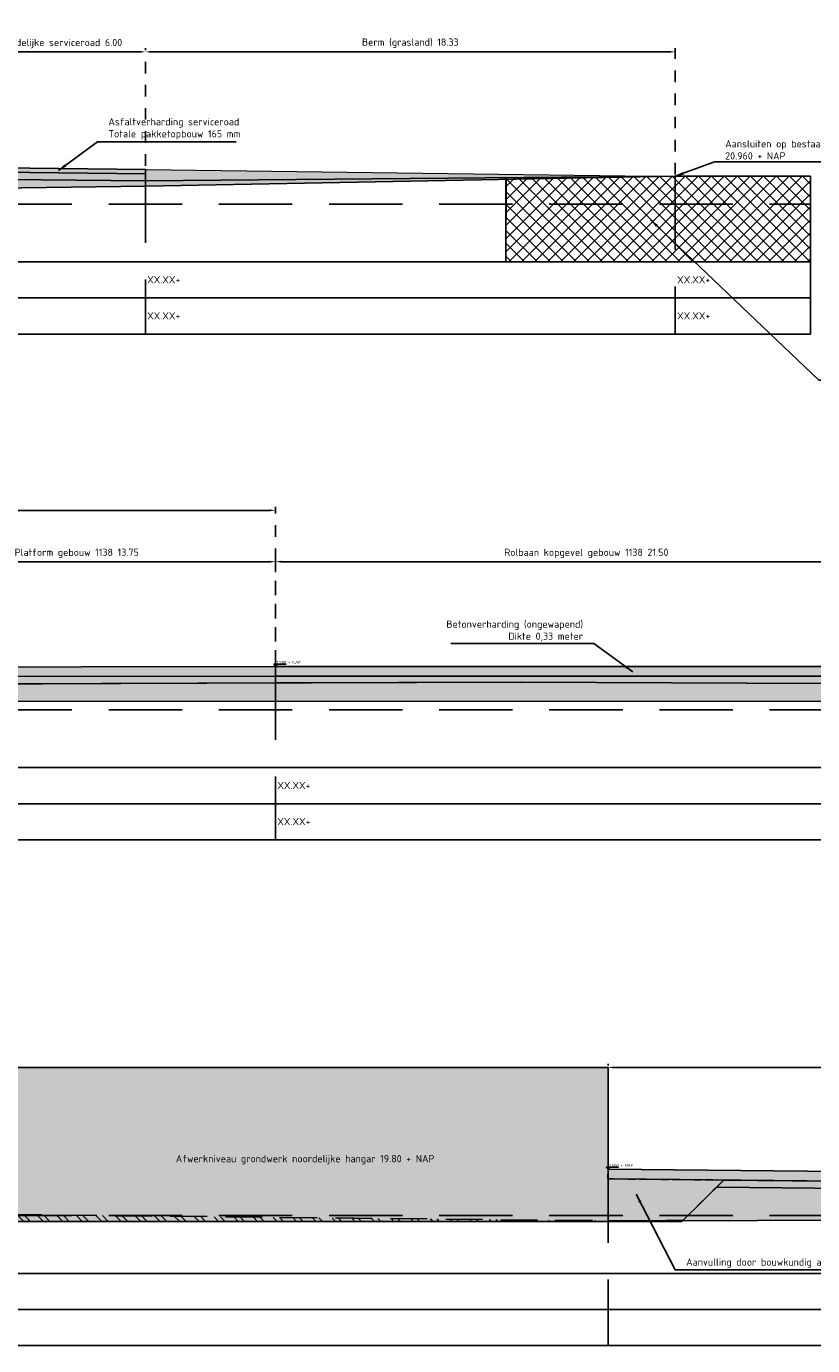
# Model space of a CAD drawing. Header units: metres. Extents: x 175829 to 176206141, y 407048 to 407918896.
# Tile 238 of 256: x 180827 to 180854, y 407119 to 407165. Entities that reach past the tile are written whole.
import ezdxf

# ---------------------------------------------------------------- set-up
doc = ezdxf.new("R2010")
doc.units = ezdxf.units.M
doc.header["$LTSCALE"] = 0.2
doc.header["$PDMODE"] = 3
doc.header["$PDSIZE"] = 1
doc.linetypes.add('DASHED', pattern=[19.05, 12.7, -6.35])
doc.linetypes.add('XX-HIDDEN', pattern=[4, 2, -2])
for name, color, linetype in [('B-GW-BK-DWARSPROFIELEN_AANVULLING_HANGARS-A', 243, 'DASHED'), ('B-GW-BK-DWARSPROFIELEN_AANVULLING_HANGARS-G', 243, 'DASHED'), ('B-OI-HW-OPBREKEN_PUTAFDEKKING_HANDHAVEN-G', 192, 'Continuous'), ('N-BOUWKUNDIG-FUNDERINGSBALK-GEBOUW-A', 170, 'Continuous'), ('N-BOUWKUNDIG-FUNDERINGSBALK-GEBOUW-G', 170, 'Continuous'), ('N-GW-GW_GRONDWERK_TERREININRICHTINGEN_0.40-MV-G', 2, 'Continuous'), ('N-GW-VH-DWARSPROFIELEN_MAAIVELDLIJN_NIEUW-G', 4, 'Continuous'), ('N-GW-VH-DWARSPROFIELEN_ONTGRAVEN-A', 254, 'DASHED'), ('N-GW-VH-DWARSPROFIELEN_ONTGRAVEN-G', 3, 'DASHED'), ('N-GW-VH_GRONDWERK_VERHARDINGEN_S&R_0.58-MV-A', 252, 'Continuous'), ('N-WE-VH-BETONVERHARDING_330mm_PLATFORM-S&R-G', 3, 'Continuous'), ('N-WE-VH-GRONDWERK_BETONGRANULAAT_S&R-G', 3, 'Continuous'), ('N-WE-VH_ASFALTVERHARDING_SERVICEROADS_ONDERLAAG+TUSSENLAAG+DEKLAAG-A', 252, 'Continuous'), ('N-WE-VH_ASFALTVERHARDING_SERVICEROADS_ONDERLAAG+TUSSENLAAG+DEKLAAG-G', 3, 'Continuous'), ('X-HOOGTES-XX_HOOGTE_BETONVERHARDING_AFGEWERKT-T', 7, 'Continuous'), ('X-XX-AL-DWARSPROFIELEN-G', 2, 'Continuous'), ('X-XX-AL-DWARSPROFIELEN_20.00+NAP-G', 255, 'DASHED'), ('X-XX-AL-DWARSPROFIELEN_BESTAANDE_MAAIVELD_VOOR_OPBREKEN-G', 222, 'Continuous'), ('X-XX-AL-K&L_BESCHERMEN_BRANDSTOFLEIDING_BESTAAND-G', 20, 'Continuous')]:
    doc.layers.add(name, color=color, linetype=linetype)
for name, color, linetype, lineweight in [('N-GW-TI_AFWERKING_TERREIN_GROND-A', 94, 'Continuous', 13), ('N-GW-TI_AFWERKING_TERREIN_GROND-G', 3, 'Continuous', 13), ('N-WE-VH-GRONDWERK_BETONGRANULAAT_S&R-A', 252, 'Continuous', 18)]:
    doc.layers.add(name, color=color, linetype=linetype, lineweight=lineweight)
doc.layers.add('N-WE-VH-BETONVERHARDING_330mm_PLATFORM-S&R-A', color=7, linetype='Continuous', true_color=0xf0f0f0)
doc.styles.add('NLCS 2.5 mm', font='isocpeur.ttf', dxfattribs={"height": 2.5})
doc.styles.add('NLCS-ISO', font='isocpeur.ttf')
doc.styles.add('RVB 5.0 mm IT', font='isocpeur.ttf', dxfattribs={"height": 5})
doc.dimstyles.new('NLCS-ARROW', dxfattribs={"dimtxt": 2.5, "dimasz": 3, "dimexe": 1.25, "dimexo": 0.625, "dimgap": 0.75, "dimtad": 1, "dimzin": 0, "dimdsep": 46, "dimtxsty": 'NLCS 2.5 mm', "dimcen": 0, "dimdle": 1, "dimclrd": 1, "dimclre": 251, "dimclrt": 7, "dimazin": 0, "dimtfac": 1, "dimtmove": 1, "dimatfit": 3, "dimfxl": 1, "dimtfillclr": 7, "dimtolj": 1, "dimtzin": 0, "dimarcsym": 0})

# ---------------------------------------------------------------- blocks, each defined once
blk = doc.blocks.new('*D104')
at = {"layer": 'Defpoints', "color": 0, "transparency": 16777216}
for p in [(180846.827, 407128.81), (180877.827, 407128.81), (180877.827, 407124.975)]:
    blk.add_point(p, dxfattribs=at)
at = {"layer": 'X-XX-AL-DWARSPROFIELEN-G', "color": 251, "linetype": 'XX-HIDDEN', "lineweight": -2, "transparency": 16777216}
for p, q in [((180846.827, 407128.872), (180846.827, 407128.935)), ((180877.827, 407125.037), (180877.827, 407128.935))]:
    blk.add_line(p, q, dxfattribs=at)
at = {"layer": 'X-XX-AL-DWARSPROFIELEN-G', "color": 1, "lineweight": -2, "transparency": 16777216}
blk.add_line((180847.027, 407128.81), (180877.627, 407128.81), dxfattribs=at)
at = {"layer": 'X-XX-AL-DWARSPROFIELEN-G', "color": 1, "transparency": 16777216}
for points in [[(180847.027, 407128.843), (180847.027, 407128.776), (180846.827, 407128.81)], [(180877.627, 407128.843), (180877.627, 407128.776), (180877.827, 407128.81)]]:
    blk.add_solid(points, dxfattribs=at)
at = {"layer": 'X-XX-AL-DWARSPROFIELEN-G', "color": 7, "transparency": 16777216, "insert": (180862.327, 407129.097), "char_height": 0.25, "attachment_point": 5, "style": 'NLCS-ISO'}
blk.add_mtext('\\A1;Noordelijke platform + taxilane 31.00', dxfattribs=at)
blk = doc.blocks.new('*D93')
at = {"layer": 'Defpoints', "color": 0, "transparency": 16777216}
for p in [(180856.827, 407146.31), (180835.327, 407142.685), (180856.827, 407142.685)]:
    blk.add_point(p, dxfattribs=at)
at = {"layer": 'X-XX-AL-DWARSPROFIELEN-G', "color": 251, "linetype": 'XX-HIDDEN', "lineweight": -2, "transparency": 16777216}
for p, q in [((180835.327, 407142.747), (180835.327, 407146.435)), ((180856.827, 407142.747), (180856.827, 407146.435))]:
    blk.add_line(p, q, dxfattribs=at)
at = {"layer": 'X-XX-AL-DWARSPROFIELEN-G', "color": 1, "lineweight": -2, "transparency": 16777216}
blk.add_line((180835.527, 407146.31), (180856.627, 407146.31), dxfattribs=at)
at = {"layer": 'X-XX-AL-DWARSPROFIELEN-G', "color": 1, "transparency": 16777216}
for points in [[(180835.527, 407146.343), (180835.527, 407146.276), (180835.327, 407146.31)], [(180856.627, 407146.343), (180856.627, 407146.276), (180856.827, 407146.31)]]:
    blk.add_solid(points, dxfattribs=at)
at = {"layer": 'X-XX-AL-DWARSPROFIELEN-G', "color": 7, "transparency": 16777216, "insert": (180846.077, 407146.597), "char_height": 0.25, "attachment_point": 5, "style": 'NLCS-ISO'}
blk.add_mtext('\\A1;Rolbaan kopgevel gebouw 1138 21.50', dxfattribs=at)
blk = doc.blocks.new('*D90')
at = {"layer": 'Defpoints', "color": 0, "transparency": 16777216}
for p in [(180835.326, 407146.31), (180821.577, 407142.647), (180835.326, 407142.786)]:
    blk.add_point(p, dxfattribs=at)
at = {"layer": 'X-XX-AL-DWARSPROFIELEN-G', "color": 251, "linetype": 'XX-HIDDEN', "lineweight": -2, "transparency": 16777216}
for p, q in [((180821.577, 407142.709), (180821.577, 407146.435)), ((180835.326, 407142.849), (180835.326, 407146.435))]:
    blk.add_line(p, q, dxfattribs=at)
at = {"layer": 'X-XX-AL-DWARSPROFIELEN-G', "color": 1, "lineweight": -2, "transparency": 16777216}
blk.add_line((180821.777, 407146.31), (180835.126, 407146.31), dxfattribs=at)
at = {"layer": 'X-XX-AL-DWARSPROFIELEN-G', "color": 1, "transparency": 16777216}
for points in [[(180821.777, 407146.343), (180821.777, 407146.276), (180821.577, 407146.31)], [(180835.126, 407146.343), (180835.126, 407146.276), (180835.326, 407146.31)]]:
    blk.add_solid(points, dxfattribs=at)
at = {"layer": 'X-XX-AL-DWARSPROFIELEN-G', "color": 7, "transparency": 16777216, "insert": (180828.452, 407146.597), "char_height": 0.25, "attachment_point": 5, "style": 'NLCS-ISO'}
blk.add_mtext('\\A1;Platform gebouw 1138 13.75', dxfattribs=at)
blk = doc.blocks.new('*D89')
at = {"layer": 'Defpoints', "color": 0, "transparency": 16777216}
for p in [(180835.326, 407148.085), (180795.327, 407146.31), (180835.326, 407146.31)]:
    blk.add_point(p, dxfattribs=at)
at = {"layer": 'X-XX-AL-DWARSPROFIELEN-G', "color": 251, "linetype": 'XX-HIDDEN', "lineweight": -2, "transparency": 16777216}
for p, q in [((180795.327, 407146.372), (180795.327, 407148.21)), ((180835.326, 407146.372), (180835.326, 407148.21))]:
    blk.add_line(p, q, dxfattribs=at)
at = {"layer": 'X-XX-AL-DWARSPROFIELEN-G', "color": 1, "lineweight": -2, "transparency": 16777216}
blk.add_line((180795.527, 407148.085), (180835.126, 407148.085), dxfattribs=at)
at = {"layer": 'X-XX-AL-DWARSPROFIELEN-G', "color": 1, "transparency": 16777216}
for points in [[(180795.527, 407148.119), (180795.527, 407148.052), (180795.327, 407148.085)], [(180835.126, 407148.119), (180835.126, 407148.052), (180835.326, 407148.085)]]:
    blk.add_solid(points, dxfattribs=at)
at = {"layer": 'X-XX-AL-DWARSPROFIELEN-G', "color": 7, "transparency": 16777216, "insert": (180815.327, 407148.373), "char_height": 0.25, "attachment_point": 5, "style": 'NLCS-ISO'}
blk.add_mtext('\\A1;Tussenliggende rolbaan + platformen 40.00', dxfattribs=at)
blk = doc.blocks.new('*D80')
at = {"layer": 'Defpoints', "color": 0, "transparency": 16777216}
for p in [(180830.826, 407163.951), (180824.826, 407159.945), (180830.826, 407159.945)]:
    blk.add_point(p, dxfattribs=at)
at = {"layer": 'X-XX-AL-DWARSPROFIELEN-G', "color": 251, "linetype": 'XX-HIDDEN', "lineweight": -2, "transparency": 16777216}
for p, q in [((180824.826, 407160.007), (180824.826, 407164.076)), ((180830.826, 407160.007), (180830.826, 407164.076))]:
    blk.add_line(p, q, dxfattribs=at)
at = {"layer": 'X-XX-AL-DWARSPROFIELEN-G', "color": 1, "lineweight": -2, "transparency": 16777216}
blk.add_line((180825.026, 407163.951), (180830.626, 407163.951), dxfattribs=at)
at = {"layer": 'X-XX-AL-DWARSPROFIELEN-G', "color": 1, "transparency": 16777216}
for points in [[(180825.026, 407163.985), (180825.026, 407163.918), (180824.826, 407163.951)], [(180830.626, 407163.985), (180830.626, 407163.918), (180830.826, 407163.951)]]:
    blk.add_solid(points, dxfattribs=at)
at = {"layer": 'X-XX-AL-DWARSPROFIELEN-G', "color": 7, "transparency": 16777216, "insert": (180827.826, 407164.239), "char_height": 0.25, "attachment_point": 5, "style": 'NLCS-ISO'}
blk.add_mtext('\\A1;Noordelijke serviceroad 6.00', dxfattribs=at)
blk = doc.blocks.new('*D126')
at = {"layer": 'Defpoints', "color": 0, "transparency": 16777216}
for p in [(180830.826, 407163.951), (180849.153, 407163.951), (180849.153, 407159.645)]:
    blk.add_point(p, dxfattribs=at)
at = {"layer": 'X-XX-AL-DWARSPROFIELEN-G', "color": 251, "linetype": 'XX-HIDDEN', "lineweight": -2, "transparency": 16777216}
for p, q in [((180830.826, 407164.014), (180830.826, 407164.076)), ((180849.153, 407159.707), (180849.153, 407164.076))]:
    blk.add_line(p, q, dxfattribs=at)
at = {"layer": 'X-XX-AL-DWARSPROFIELEN-G', "color": 1, "lineweight": -2, "transparency": 16777216}
blk.add_line((180831.026, 407163.951), (180848.953, 407163.951), dxfattribs=at)
at = {"layer": 'X-XX-AL-DWARSPROFIELEN-G', "color": 1, "transparency": 16777216}
for points in [[(180831.026, 407163.985), (180831.026, 407163.918), (180830.826, 407163.951)], [(180848.953, 407163.985), (180848.953, 407163.918), (180849.153, 407163.951)]]:
    blk.add_solid(points, dxfattribs=at)
at = {"layer": 'X-XX-AL-DWARSPROFIELEN-G', "color": 7, "transparency": 16777216, "insert": (180839.99, 407164.251), "char_height": 0.25, "attachment_point": 5, "style": 'NLCS-ISO'}
blk.add_mtext('\\A1;Berm (grasland) 18.33', dxfattribs=at)

msp = doc.modelspace()

# ---------------------------------------------------------------- hatches: boundary and pattern name
at = {"layer": 'B-GW-BK-DWARSPROFIELEN_AANVULLING_HANGARS-A', "transparency": 33554483}
h = msp.add_hatch(color=256, dxfattribs=at)
h.dxf.hatch_style = 1
h.paths.add_polyline_path([(180850.8275, 407124.9139), (180846.8316, 407124.9537), (180846.8332, 407123.4846), (180849.3832, 407123.4846)])
at = {"layer": 'N-BOUWKUNDIG-FUNDERINGSBALK-GEBOUW-A', "ltscale": 0.5, "transparency": 33554559}
h = msp.add_hatch(color=256, dxfattribs=at)
h.dxf.hatch_style = 1
h.paths.add_polyline_path([(180846.8332, 407123.4846), (180825.3275, 407123.4846), (180825.3275, 407128.8096), (180846.8275, 407128.8096)])
at = {"layer": 'N-GW-TI_AFWERKING_TERREIN_GROND-A', "transparency": 33554559}
h = msp.add_hatch(color=256, dxfattribs=at)
h.dxf.hatch_style = 1
h.paths.add_polyline_path([(180830.8265, 407159.4847), (180830.8265, 407159.8846), (180849.1535, 407159.6434), (180843.31, 407159.5929), (180830.8265, 407159.4846)])
at = {"layer": 'N-GW-VH-DWARSPROFIELEN_ONTGRAVEN-A', "ltscale": 0.5, "true_color": 0xe6e6e6}
h = msp.add_hatch(dxfattribs=at)
h.set_pattern_fill('ANSI32', color=254, scale=0.05, angle=90)
h.set_pattern_definition([(135, (1577.54726, 548.921), (-0.33675960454, -0.33675960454), []), (135, (1577.54726, 549.1455), (-0.33675960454, -0.33675960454), [])])
h.paths.add_polyline_path([(180849.4093, 407123.5104), (180849.3797, 407123.4846), (180822.7641, 407123.4846), (180822.5106, 407123.7431), (180825.3275, 407123.7246), (180846.8275, 407123.5046)])
at = {"layer": 'N-GW-VH_GRONDWERK_VERHARDINGEN_S&R_0.58-MV-A', "ltscale": 0.5, "true_color": 0xe6e6e6, "transparency": 33554585}
h = msp.add_hatch(color=254, dxfattribs=at)
h.dxf.hatch_style = 1
h.paths.add_polyline_path([(180849.1535, 407159.6446), (180830.8265, 407159.4847), (180830.8265, 407159.4846), (180830.8265, 407159.3046)])
h.paths.add_polyline_path([(180830.8265, 407159.4846), (180824.8265, 407159.5448), (180824.8265, 407159.2246), (180830.8265, 407159.3046)])
h.paths.add_polyline_path([(180811.3265, 407159.5646), (180805.3255, 407159.6246), (180799.3369, 407159.5847), (180799.336, 407159.3346), (180811.3265, 407159.3446)])
h.paths.add_polyline_path([(180799.3369, 407159.5847), (180799.3265, 407159.5846), (180799.3265, 407159.7646), (180772.3618, 407159.6946), (180772.3623, 407159.3946), (180799.3265, 407159.3346), (180799.336, 407159.3346)])
h.paths.add_polyline_path([(180772.3618, 407159.6946), (180772.3618, 407159.6946), (180744.8265, 407159.7646), (180744.8265, 407159.5846), (180744.8265, 407159.3946), (180772.3623, 407159.3946)])
h.paths.add_polyline_path([(180744.8265, 407159.5846), (180736.057, 407159.6646), (180732.2995, 407159.6303), (180744.8265, 407159.3946)])
h.paths.add_polyline_path([(180811.3267, 407159.6318), (180811.3267, 407159.7446), (180811.3265, 407159.7446), (180811.3265, 407159.5646), (180811.3265, 407159.3446), (180821.3229, 407159.3446), (180821.3225, 407159.6446), (180821.3188, 407159.6447), (180812.0517, 407159.7373), (180812.0517, 407159.6316)])
h = msp.add_hatch(color=254, dxfattribs=at)
h.dxf.hatch_style = 1
h.paths.add_polyline_path([(180920.2998, 407141.7143), (180920.2998, 407141.7147), (180914.2557, 407141.8154), (180914.2491, 407141.8149), (180914.2481, 407141.4051)])
h.paths.add_polyline_path([(180914.2486, 407141.8147), (180907.7379, 407141.8747), (180907.7379, 407141.4046), (180914.2486, 407141.4046)])
h.paths.add_polyline_path([(180884.0888, 407141.9547), (180843.8278, 407142.1446), (180843.8216, 407142.1446), (180843.8216, 407141.4811), (180884.0888, 407141.4746)])
h.paths.add_polyline_path([(180843.8216, 407142.1446), (180821.5704, 407142.0646), (180821.5704, 407141.4849), (180821.5827, 407141.4846), (180843.8216, 407141.4811)])
h.paths.add_polyline_path([(180821.5704, 407142.0647), (180815.3275, 407142.1246), (180815.3204, 407142.1245), (180815.3204, 407141.6248), (180821.5704, 407141.4849)])
h.paths.add_polyline_path([(180884.814, 407142.1283), (180884.814, 407142.0132), (180884.089, 407142.0134), (180884.089, 407142.1346), (180884.0888, 407142.1346), (180884.0888, 407141.9546), (180884.0901, 407141.4746), (180907.7317, 407141.4046), (180907.7379, 407141.4046), (180907.7379, 407141.8747), (180902.7815, 407141.9447), (180897.8225, 407142.0146)])
h = msp.add_hatch(color=254, dxfattribs=at)
h.dxf.hatch_style = 1
h.paths.add_polyline_path([(180877.8275, 407124.3946), (180850.5781, 407124.6671), (180849.5853, 407123.6846), (180877.8275, 407123.6846)])
h.paths.add_polyline_path([(180877.8275, 407123.5746), (180877.8275, 407123.6846), (180849.5853, 407123.6846), (180849.4093, 407123.5104)])
at = {"layer": 'N-WE-VH-BETONVERHARDING_330mm_PLATFORM-S&R-A'}
h = msp.add_hatch(color=256, dxfattribs=at)
h.dxf.hatch_style = 1
h.paths.add_polyline_path([(180856.8275, 407142.6846), (180835.3275, 407142.6846), (180835.3275, 407142.3546), (180856.8275, 407142.3546)])
h.paths.add_polyline_path([(180835.3275, 407142.6846), (180821.8875, 407142.6656), (180821.8875, 407142.3356), (180835.3275, 407142.3546)])
h.paths.add_polyline_path([(180884.0888, 407142.5446), (180856.8275, 407142.6846), (180856.8275, 407142.3546), (180884.0888, 407142.2146)])
h = msp.add_hatch(color=256, dxfattribs=at)
h.dxf.hatch_style = 1
h.paths.add_polyline_path([(180877.8275, 407124.6446), (180877.8275, 407124.9746), (180846.8275, 407125.2846), (180846.8242, 407124.9538)])
at = {"layer": 'N-WE-VH-GRONDWERK_BETONGRANULAAT_S&R-A', "ltscale": 0.5, "true_color": 0xe6e6e6, "transparency": 33554534}
h = msp.add_hatch(color=254, dxfattribs=at)
h.dxf.hatch_style = 1
h.paths.add_polyline_path([(180830.8265, 407159.7346), (180824.8265, 407159.7946), (180824.8265, 407159.5448), (180830.8233, 407159.4847), (180830.8265, 407159.4847)])
h = msp.add_hatch(color=254, dxfattribs=at)
h.dxf.hatch_style = 1
h.paths.add_polyline_path([(180884.0888, 407142.2146), (180884.0888, 407141.9546), (180856.8275, 407142.0833), (180843.8259, 407142.1446), (180835.3275, 407142.1141), (180821.9276, 407142.0659), (180821.9276, 407142.1456), (180821.8876, 407142.1456), (180821.8875, 407142.3356), (180835.3275, 407142.3546), (180843.8216, 407142.3546), (180856.8275, 407142.3546)])
h = msp.add_hatch(color=254, dxfattribs=at)
h.dxf.hatch_style = 1
h.paths.add_polyline_path([(180850.8275, 407124.9139), (180850.5781, 407124.6671), (180877.8275, 407124.3946), (180877.8275, 407124.6446)])
at = {"layer": 'N-WE-VH_ASFALTVERHARDING_SERVICEROADS_ONDERLAAG+TUSSENLAAG+DEKLAAG-A'}
h = msp.add_hatch(dxfattribs=at)
h.set_pattern_fill('ANSI33', color=256, scale=0.005, angle=-270)
h.set_pattern_definition([(135, (0, 0), (-0.0224506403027, -0.0224506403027), []), (135, (-4e-18, 0.02245), (-0.0224506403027, -0.0224506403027), [0.015875, -0.0079375])])
h.paths.add_polyline_path([(180830.8265, 407159.8846), (180824.8265, 407159.9446), (180824.8265, 407159.7946), (180830.8265, 407159.7346)])
at = {"layer": 'X-HOOGTES-XX_HOOGTE_BETONVERHARDING_AFGEWERKT-T', "ltscale": 0.5, "true_color": 0x000000}
h = msp.add_hatch(color=18, dxfattribs=at)
h.dxf.hatch_style = 1
h.paths.add_polyline_path([(180835.3775, 407142.7646), (180835.2775, 407142.7646), (180835.2775, 407142.7446), (180835.3275, 407142.7446), (180835.3775, 407142.7446)])
h.paths.add_polyline_path([(180835.3775, 407142.7446), (180835.3275, 407142.7446), (180835.3275, 407142.6846)])
h.paths.add_polyline_path([(180835.3275, 407142.7446), (180835.2775, 407142.7446), (180835.3275, 407142.6846)])
h = msp.add_hatch(color=18, dxfattribs=at)
h.dxf.hatch_style = 1
h.paths.add_polyline_path([(180835.3775, 407142.7646), (180835.2775, 407142.7646), (180835.2775, 407142.7446), (180835.3275, 407142.7446), (180835.3775, 407142.7446)])
h.paths.add_polyline_path([(180835.3775, 407142.7446), (180835.3275, 407142.7446), (180835.3275, 407142.6846)])
h.paths.add_polyline_path([(180835.3275, 407142.7446), (180835.2775, 407142.7446), (180835.3275, 407142.6846)])
h = msp.add_hatch(color=18, dxfattribs=at)
h.dxf.hatch_style = 1
h.paths.add_polyline_path([(180846.8775, 407125.3646), (180846.7775, 407125.3646), (180846.7775, 407125.3446), (180846.8275, 407125.3446), (180846.8775, 407125.3446)])
h.paths.add_polyline_path([(180846.8775, 407125.3446), (180846.8275, 407125.3446), (180846.8275, 407125.2846)])
h.paths.add_polyline_path([(180846.8275, 407125.3446), (180846.7775, 407125.3446), (180846.8275, 407125.2846)])
h = msp.add_hatch(color=18, dxfattribs=at)
h.dxf.hatch_style = 1
h.paths.add_polyline_path([(180846.8775, 407125.3646), (180846.7775, 407125.3646), (180846.7775, 407125.3446), (180846.8275, 407125.3446), (180846.8775, 407125.3446)])
h.paths.add_polyline_path([(180846.8775, 407125.3446), (180846.8275, 407125.3446), (180846.8275, 407125.2846)])
h.paths.add_polyline_path([(180846.8275, 407125.3446), (180846.7775, 407125.3446), (180846.8275, 407125.2846)])
at = {"layer": 'X-XX-AL-K&L_BESCHERMEN_BRANDSTOFLEIDING_BESTAAND-G', "ltscale": 0.5}
h = msp.add_hatch(dxfattribs=at)
h.set_pattern_fill('ANSI37', color=256, scale=0.1)
h.set_pattern_definition([(45, (1577.54726, 548.92098), (-0.22450640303, 0.22450640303), []), (135, (1577.54726, 548.92098), (-0.22450640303, -0.22450640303), [])])
h.paths.add_polyline_path([(180843.31, 407159.5929), (180849.2744, 407159.6445), (180853.8275, 407159.6446), (180853.8275, 407156.6842), (180843.2885, 407156.6842)])

# ---------------------------------------------------------------- linework, layer by layer
at = {"layer": 'B-GW-BK-DWARSPROFIELEN_AANVULLING_HANGARS-G', "ltscale": 0.1, "flags": 128}
msp.add_lwpolyline([(180850.8275, 407124.9139), (180846.8316, 407124.9537), (180846.8332, 407123.4846), (180849.3832, 407123.4846)], close=True, dxfattribs=at)
at = {"layer": 'B-OI-HW-OPBREKEN_PUTAFDEKKING_HANDHAVEN-G', "color": 254, "ltscale": 0.5, "true_color": 0xe6e6e6, "flags": 128}
msp.add_lwpolyline([(180843.2885, 407159.5934), (180843.2885, 407156.6846)], dxfattribs=at)
at = {"layer": 'N-BOUWKUNDIG-FUNDERINGSBALK-GEBOUW-G', "color": 254, "ltscale": 0.5, "true_color": 0xe6e6e6}
msp.add_lwpolyline([(180846.8332, 407123.4846), (180825.3275, 407123.4846), (180825.3275, 407128.8096), (180846.8275, 407128.8096)], close=True, dxfattribs=at)
at = {"layer": 'N-GW-GW_GRONDWERK_TERREININRICHTINGEN_0.40-MV-G', "color": 254, "true_color": 0xe6e6e6}
msp.add_line((180849.1535, 407159.6446), (180830.8212, 407159.4847), dxfattribs=at)
at = {"layer": 'N-GW-TI_AFWERKING_TERREIN_GROND-G', "flags": 128}
msp.add_lwpolyline([(180830.8265, 407159.4847), (180830.8265, 407159.8846), (180849.1535, 407159.6434), (180843.31, 407159.5929), (180830.8265, 407159.4846)], close=True, dxfattribs=at)
at = {"layer": 'N-GW-VH-DWARSPROFIELEN_MAAIVELDLIJN_NIEUW-G', "color": 254, "ltscale": 0.5, "true_color": 0xe6e6e6, "flags": 128}
for points in [[(180850.8275, 407124.9139), (180849.3832, 407123.4846)], [(180877.8275, 407124.6446), (180850.8275, 407124.9139)], [(180877.8275, 407124.6446), (180850.8275, 407124.9139)], [(180823.3303, 407123.4846), (180848.8303, 407123.4846)]]:
    msp.add_lwpolyline(points, dxfattribs=at)
at = {"layer": 'N-GW-VH-DWARSPROFIELEN_ONTGRAVEN-G', "color": 254, "ltscale": 0.5, "true_color": 0xe6e6e6, "flags": 128}
msp.add_lwpolyline([(180849.4093, 407123.5104), (180849.3797, 407123.4846), (180822.7641, 407123.4846), (180822.5106, 407123.7431), (180825.3275, 407123.7246), (180846.8275, 407123.5046), (180849.4093, 407123.5104)], close=True, dxfattribs=at)
at = {"layer": 'N-WE-VH-BETONVERHARDING_330mm_PLATFORM-S&R-G', "flags": 128}
for points in [[(180821.8875, 407142.6656), (180835.3275, 407142.6846), (180856.8275, 407142.6846), (180884.0888, 407142.5446), (180884.0888, 407142.2146), (180856.8275, 407142.3546), (180835.3275, 407142.3546), (180821.8875, 407142.3356)], [(180835.3275, 407142.6846), (180835.3275, 407142.3546)], [(180877.8275, 407124.6446), (180877.8275, 407124.9746), (180846.8275, 407125.2846), (180846.8242, 407124.9538), (180877.8275, 407124.6446)]]:
    msp.add_lwpolyline(points, dxfattribs=at)
at = {"layer": 'N-WE-VH-GRONDWERK_BETONGRANULAAT_S&R-G', "color": 254, "true_color": 0xe6e6e6}
msp.add_line((180821.5796, 407142.0646), (180843.8296, 407142.1446), dxfattribs=at)
at = {"layer": 'N-WE-VH-GRONDWERK_BETONGRANULAAT_S&R-G', "color": 254, "ltscale": 0.5, "true_color": 0xe6e6e6, "flags": 128}
for points in [[(180824.8265, 407159.7946), (180824.8265, 407159.5448), (180830.8265, 407159.4846), (180830.8265, 407159.7346), (180824.8265, 407159.7946)], [(180884.0888, 407142.2146), (180884.0888, 407141.9546), (180856.8275, 407142.0833), (180843.8259, 407142.1446), (180835.3275, 407142.1141), (180821.9276, 407142.0659), (180821.9276, 407142.1456), (180821.8876, 407142.1456), (180821.8875, 407142.3356), (180835.3275, 407142.3546), (180843.8216, 407142.3546), (180856.8275, 407142.3546), (180884.0888, 407142.2146)]]:
    msp.add_lwpolyline(points, dxfattribs=at)
msp.add_lwpolyline([(180877.8275, 407124.6446), (180877.8275, 407124.3946), (180850.5781, 407124.6671), (180850.8275, 407124.9139)], close=True, dxfattribs=at)
at = {"layer": 'N-WE-VH_ASFALTVERHARDING_SERVICEROADS_ONDERLAAG+TUSSENLAAG+DEKLAAG-G', "flags": 128}
msp.add_lwpolyline([(180824.8265, 407159.7946), (180824.8265, 407159.9446), (180830.8265, 407159.8846), (180830.8265, 407159.7346)], close=True, dxfattribs=at)
at = {"layer": 'X-HOOGTES-XX_HOOGTE_BETONVERHARDING_AFGEWERKT-T', "color": 18, "ltscale": 0.5, "true_color": 0x000000, "flags": 128}
for points in [[(180835.3775, 407142.7646), (180835.2775, 407142.7646), (180835.2775, 407142.7446), (180835.3275, 407142.7446), (180835.3275, 407142.6846), (180835.2775, 407142.7446), (180835.3775, 407142.7446), (180835.3275, 407142.6846), (180835.3775, 407142.7446), (180835.3775, 407142.7646)], [(180835.3775, 407142.7646), (180835.2775, 407142.7646), (180835.2775, 407142.7446), (180835.3275, 407142.7446), (180835.3275, 407142.6846), (180835.2775, 407142.7446), (180835.3775, 407142.7446), (180835.3275, 407142.6846), (180835.3775, 407142.7446), (180835.3775, 407142.7646)], [(180835.3775, 407142.7646), (180835.6908, 407142.7646)], [(180835.3775, 407142.7646), (180835.6908, 407142.7646)], [(180846.8775, 407125.3646), (180846.7775, 407125.3646), (180846.7775, 407125.3446), (180846.8275, 407125.3446), (180846.8275, 407125.2846), (180846.7775, 407125.3446), (180846.8775, 407125.3446), (180846.8275, 407125.2846), (180846.8775, 407125.3446), (180846.8775, 407125.3646)], [(180846.8775, 407125.3646), (180846.7775, 407125.3646), (180846.7775, 407125.3446), (180846.8275, 407125.3446), (180846.8275, 407125.2846), (180846.7775, 407125.3446), (180846.8775, 407125.3446), (180846.8275, 407125.2846), (180846.8775, 407125.3446), (180846.8775, 407125.3646)], [(180846.8775, 407125.3646), (180847.1908, 407125.3646)], [(180846.8775, 407125.3646), (180847.1908, 407125.3646)]]:
    msp.add_lwpolyline(points, dxfattribs=at)
at = {"layer": 'X-XX-AL-DWARSPROFIELEN-G', "color": 254, "ltscale": 0.5, "true_color": 0xe6e6e6, "flags": 128}
for points in [[(180703.8275, 407156.6846), (180853.8275, 407156.6846)], [(180703.8275, 407156.6846), (180742.8275, 407156.6846), (180773.8275, 407156.6846), (180795.3275, 407156.6846), (180809.0775, 407156.6846), (180815.3275, 407156.6846), (180821.5775, 407156.6846), (180835.3255, 407156.6846), (180853.8275, 407156.6846)], [(180853.8275, 407155.4346), (180703.8275, 407155.4346)], [(180703.8275, 407154.1846), (180853.8275, 407154.1846)], [(180703.8275, 407139.1846), (180933.8275, 407139.1846)], [(180703.8275, 407139.1846), (180742.8275, 407139.1846), (180773.8275, 407139.1846), (180795.3275, 407139.1846), (180809.0775, 407139.1846), (180815.3275, 407139.1846), (180821.5775, 407139.1846), (180835.3255, 407139.1846), (180884.097, 407139.1846), (180933.8275, 407139.1846)], [(180933.8275, 407137.9346), (180703.8275, 407137.9346)], [(180703.8275, 407136.6846), (180933.8275, 407136.6846)], [(180703.8275, 407121.6846), (180923.8275, 407121.6846)], [(180703.8275, 407121.6846), (180732.8275, 407121.6846), (180763.8275, 407121.6846), (180785.3275, 407121.6846), (180799.0775, 407121.6846), (180805.3275, 407121.6846), (180811.5775, 407121.6846), (180825.3275, 407121.6846), (180846.8275, 407121.6846), (180877.8275, 407121.6846), (180923.8275, 407121.6846)], [(180923.8275, 407120.4346), (180703.8275, 407120.4346)], [(180703.8275, 407119.1846), (180923.8275, 407119.1846)]]:
    msp.add_lwpolyline(points, dxfattribs=at)
at = {"layer": 'X-XX-AL-DWARSPROFIELEN-G', "color": 254, "ltscale": 0.5, "true_color": 0xe6e6e6}
for points in [[(180703.8275, 407156.6846), (180853.8275, 407156.6846), (180853.8275, 407154.1846), (180703.8275, 407154.1846)], [(180703.8275, 407139.1846), (180933.8275, 407139.1846), (180933.8275, 407136.6846), (180703.8275, 407136.6846)], [(180703.8275, 407121.6846), (180923.8275, 407121.6846), (180923.8275, 407119.1846), (180703.8275, 407119.1846)]]:
    msp.add_lwpolyline(points, close=True, dxfattribs=at)
at = {"layer": 'X-XX-AL-DWARSPROFIELEN_20.00+NAP-G'}
for p, q in [((180830.8265, 407159.8846), (180830.8265, 407154.1846)), ((180849.1535, 407159.6434), (180849.1535, 407154.1846)), ((180703.8275, 407158.6846), (180853.8275, 407158.6846)), ((180835.3275, 407142.6846), (180835.3275, 407136.6846)), ((180703.8275, 407141.1846), (180933.8275, 407141.1846)), ((180846.8275, 407125.2846), (180846.8275, 407119.1846)), ((180703.8275, 407123.6846), (180923.8275, 407123.6846))]:
    msp.add_line(p, q, dxfattribs=at)
at = {"layer": 'X-XX-AL-DWARSPROFIELEN_BESTAANDE_MAAIVELD_VOOR_OPBREKEN-G', "color": 254, "ltscale": 0.5, "true_color": 0xe6e6e6, "flags": 128}
for points in [[(180811.3265, 407159.3446), (180821.3265, 407159.3446), (180824.8265, 407159.2246), (180830.8265, 407159.3046), (180849.1535, 407159.6446)], [(180849.1535, 407159.6446), (180853.8275, 407159.6446)], [(180815.3275, 407141.6246), (180821.5827, 407141.4846), (180884.0959, 407141.4746), (180907.7317, 407141.4046), (180914.2499, 407141.4046), (180920.3069, 407141.7146)], [(180846.8275, 407123.5046), (180846.8275, 407123.5046), (180877.8275, 407123.5746)]]:
    msp.add_lwpolyline(points, dxfattribs=at)
at = {"layer": 'X-XX-AL-K&L_BESCHERMEN_BRANDSTOFLEIDING_BESTAAND-G', "color": 254, "ltscale": 0.5, "true_color": 0xe6e6e6}
msp.add_lwpolyline([(180843.31, 407159.5929), (180849.2744, 407159.6445), (180853.8275, 407159.6446), (180853.8275, 407156.6842), (180843.2885, 407156.6842)], close=True, dxfattribs=at)

# ---------------------------------------------------------------- texts
at = {"layer": 'N-GW-VH-DWARSPROFIELEN_MAAIVELDLIJN_NIEUW-G', "ltscale": 0.5, "style": 'NLCS 2.5 mm'}
msp.add_text('Afwerkniveau grondwerk noordelijke hangar 19.80 + NAP', height=0.25, dxfattribs=at).set_placement((180831.8797, 407125.5285))
at = {"layer": 'X-HOOGTES-XX_HOOGTE_BETONVERHARDING_AFGEWERKT-T', "ltscale": 0.5, "style": 'RVB 5.0 mm IT'}
for s, p in [('21.500 + NAP', (180835.2975, 407142.7746)), ('21.600 + NAP', (180846.7975, 407125.3746))]:
    msp.add_text(s, height=0.1, dxfattribs=at).set_placement(p)
at = {"layer": 'X-XX-AL-DWARSPROFIELEN-G', "color": 251, "ltscale": 0.5, "true_color": 0x636466, "style": 'NLCS 2.5 mm'}
for p in [(180830.8902, 407155.9426), (180849.2172, 407155.9426), (180835.3912, 407138.4426)]:
    msp.add_text('XX.XX+', height=0.25, dxfattribs=at).set_placement(p)
at = {"layer": 'X-XX-AL-DWARSPROFIELEN-G', "color": 18, "ltscale": 0.5, "true_color": 0x000000, "style": 'NLCS 2.5 mm'}
for p in [(180830.8902, 407154.6926), (180849.2172, 407154.6926), (180835.3912, 407137.1926)]:
    msp.add_text('XX.XX+', height=0.25, dxfattribs=at).set_placement(p)
at = {"layer": 'X-XX-AL-DWARSPROFIELEN-G', "color": 2, "ltscale": 0.5, "insert": (180829.5474, 407160.9163), "char_height": 0.25, "attachment_point": 7, "rotation": 359.98787, "style": 'NLCS 2.5 mm'}
msp.add_mtext('\\A1;Asfaltverharding serviceroad\\PTotale pakketopbouw 165 mm', dxfattribs=at)
at = {"layer": 'X-XX-AL-DWARSPROFIELEN-G', "color": 2, "ltscale": 0.5, "char_height": 0.25, "style": 'NLCS 2.5 mm'}
for s, insert, attachment_point in [('\\A1;Aansluiten op bestaand maaiveldniveau\\P20.960 + NAP', (180850.8806, 407160.2253), 7), ('\\A1;Betonverharding (ongewapend)\\PDikte 0,33 meter', (180845.9642, 407143.5493), 9), ('\\A1;Aanvulling door bouwkundig aannemer', (180849.5291, 407121.8764), 7)]:
    msp.add_mtext(s, dxfattribs=dict(at, insert=insert, attachment_point=attachment_point))

# ---------------------------------------------------------------- dimensions: what is measured, and where the dimension line sits
at = {"layer": 'X-XX-AL-DWARSPROFIELEN-G'}
for base, p1, p2, text, override, picture, middle in [((180830.8265, 407163.9512), (180824.8265, 407159.9446), (180830.8265, 407159.9446), 'Noordelijke serviceroad <>', {"dimscale": 0.1, "dimtxt": 2.5, "dimasz": 2, "dimgap": 1.25, "dimtoh": 0, "dimtxsty": 'NLCS-ISO', "dimtix": 0, "dimtofl": 1, "dimtmove": 1, "dimatfit": 3}, '*D80', (180827.8265, 407164.2387)), ((180849.1535, 407163.9512), (180830.8265, 407163.9512), (180849.1535, 407159.6446), 'Berm (grasland) <>', {"dimscale": 0.1, "dimtxt": 2.5, "dimasz": 2, "dimgap": 1.25, "dimtoh": 0, "dimtxsty": 'NLCS-ISO', "dimtix": 0, "dimtofl": 1, "dimtmove": 1, "dimatfit": 3}, '*D126', (180839.99, 407164.2512)), ((180835.3261, 407148.0853), (180795.3274, 407146.3096), (180835.3261, 407146.3096), 'Tussenliggende rolbaan + platformen <>', {"dimscale": 0.1, "dimtxt": 2.5, "dimasz": 2, "dimgap": 1.25, "dimtoh": 0, "dimtxsty": 'NLCS-ISO', "dimtix": 0, "dimtofl": 1, "dimtmove": 1, "dimatfit": 3}, '*D89', (180815.3267, 407148.3728)), ((180856.8275, 407146.3096), (180835.3275, 407142.6846), (180856.8275, 407142.6846), 'Rolbaan kopgevel gebouw 1138 <>', {"dimscale": 0.1, "dimtxt": 2.5, "dimasz": 2, "dimgap": 1.25, "dimtoh": 0, "dimtxsty": 'NLCS-ISO', "dimtix": 0, "dimtofl": 1, "dimtmove": 1, "dimatfit": 3}, '*D93', (180846.0775, 407146.5971)), ((180835.3262, 407146.3096), (180821.5774, 407142.6467), (180835.3262, 407142.7861), 'Platform gebouw 1138 <>', {"dimscale": 0.1, "dimtxt": 2.5, "dimasz": 2, "dimgap": 1.25, "dimtoh": 0, "dimtxsty": 'NLCS-ISO', "dimtix": 0, "dimtofl": 1, "dimtmove": 1, "dimatfit": 3}, '*D90', (180828.4518, 407146.5971)), ((180877.8275, 407128.8096), (180846.8275, 407128.8096), (180877.8275, 407124.9746), 'Noordelijke platform + taxilane <>', {"dimscale": 0.1, "dimasz": 2, "dimgap": 1.25, "dimtxsty": 'NLCS-ISO'}, '*D104', (180862.3275, 407129.0971))]:
    dim = msp.add_linear_dim(base=base, p1=p1, p2=p2, text=text, dimstyle='NLCS-ARROW', override=override, dxfattribs=at)
    dim.commit()
    dim.dimension.update_dxf_attribs({"geometry": picture, "text_midpoint": middle})

# ---------------------------------------------------------------- leaders
at = {"layer": 'X-XX-AL-DWARSPROFIELEN-G', "color": 254, "ltscale": 0.5, "true_color": 0xe6e6e6, "annotation_type": 0, "has_hookline": 1, "hookline_direction": 0, "text_width": 4.425, "horizontal_direction": (1, -0.000212, 0)}
msp.add_leader([(180827.8192, 407159.8469), (180829.1724, 407160.8413), (180829.4724, 407160.8413)], dimstyle='NLCS-ARROW', override={"dimscale": 0.1}, dxfattribs=at)
at = {"layer": 'X-XX-AL-DWARSPROFIELEN-G', "color": 254, "ltscale": 0.5, "true_color": 0xe6e6e6, "annotation_type": 0, "has_hookline": 1}
for points, hookline_direction, text_width in [([(180849.1535, 407159.6446), (180850.5056, 407160.1503), (180850.8056, 407160.1503)], 0, 5.95), ([(180848.2993, 407158.1391), (180854.1209, 407152.595), (180854.4209, 407152.595)], 0, 5.275), ([(180847.6912, 407142.4996), (180846.3392, 407143.4743), (180846.0392, 407143.4743)], 1, 4.575), ([(180847.802, 407124.4203), (180849.1541, 407121.8014), (180849.4541, 407121.8014)], 0, 5.75)]:
    msp.add_leader(points, dimstyle='NLCS-ARROW', override={"dimscale": 0.1}, dxfattribs=dict(at, hookline_direction=hookline_direction, text_width=text_width))

doc.saveas('drawing.dxf')
